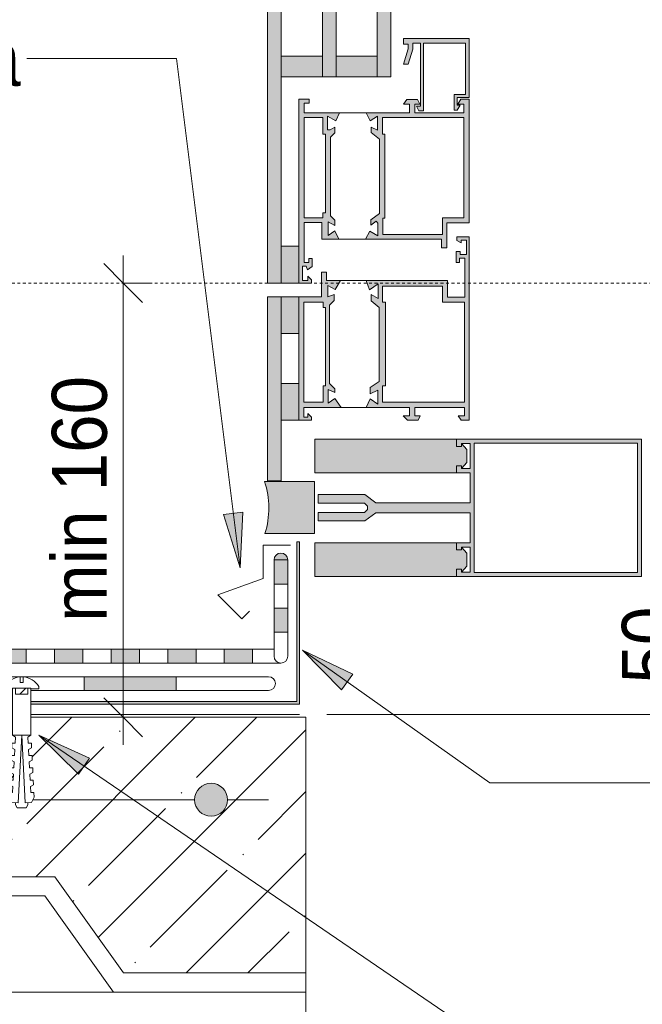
# Model space of a CAD drawing. Header units: millimetres. Extents: x 10199 to 83623, y 33714 to 105138.
# Tile 4 of 41: x 11223 to 11450, y 33992 to 34351. Entities that reach past the tile are written whole.
import ezdxf

# ---------------------------------------------------------------- set-up
doc = ezdxf.new("R2010")
doc.units = ezdxf.units.MM
doc.linetypes.add('Штрих_1_1_', pattern=[2, 1, -1])
for name, color, linetype, lineweight in [('01_Сплошная_Черная_1', 7, 'Continuous', 9), ('01_Сплошная_Черная_2', 7, 'Continuous', 20), ('02_Штрих_1_1__Черная_1', 7, 'Штрих_1_1_', 9), ('ADSK_Сплошная_Черная_1', 7, 'Continuous', 9), ('Detail Items', 7, 'Continuous', 20), ('Dimensions', 7, 'Continuous', 9), ('Dimensions-10', 7, 'Continuous', 9), ('Text Notes', 7, 'Continuous', 9), ('Тонкие линии', 7, 'Continuous', 9)]:
    doc.layers.add(name, color=color, linetype=linetype, lineweight=lineweight)
doc.styles.add('Arial_2', font='arial.ttf', dxfattribs={"width": 0.9, "height": 20})
doc.dimstyles.new('01_Точн_0_знака_2_0_k0_9__П_', dxfattribs={"dimscale": 304.8, "dimtxt": 20.405188, "dimasz": 0.046391, "dimexe": 0.032808, "dimexo": 0.032808, "dimgap": 0, "dimtad": 1, "dimdec": 0, "dimdsep": 46, "dimtxsty": 'Arial_2', "dimblk1": 'OBLIQUE', "dimblk2": 'OBLIQUE', "dimsah": 1, "dimcen": 0.09, "dimdle": 0.032808, "dimazin": 0, "dimtfac": 1, "dimtdec": 4, "dimtix": 1, "dimtmove": 0, "dimatfit": 3, "dimfxl": 1, "dimtvp": 1, "dimtolj": 1, "dimtzin": 0, "dimarcsym": 2})

# ---------------------------------------------------------------- blocks, each defined once
blk = doc.blocks.new('TN_WP_Гидроизоляция - Техноэласт ЭПП 3-3092968-5_14 Примыкание шахты')
at = {"layer": 'Тонкие линии', "lineweight": 20}
for points in [[(11122.51, 34116.49), (11122.51, 34121.49), (11114.72, 34121.4), (11114.72, 34116.49), (11121.42, 34116.49)], [(11132.81, 34116.49), (11143.1, 34116.49), (11143.1, 34121.49), (11132.81, 34121.49)], [(11163.69, 34116.49), (11163.69, 34121.49), (11153.4, 34121.49), (11153.4, 34116.49)], [(11184.28, 34116.49), (11184.28, 34121.49), (11173.99, 34121.49), (11173.99, 34116.49)], [(11204.87, 34116.49), (11204.87, 34121.49), (11194.58, 34121.49), (11194.58, 34116.49)], [(11225.46, 34116.49), (11225.46, 34121.49), (11215.17, 34121.49), (11215.17, 34116.49)], [(11246.05, 34116.49), (11246.05, 34121.49), (11235.76, 34121.49), (11235.76, 34116.49)], [(11266.64, 34116.49), (11266.64, 34121.49), (11256.35, 34121.49), (11256.35, 34116.49)], [(11287.24, 34116.49), (11287.24, 34121.49), (11276.94, 34121.49), (11276.94, 34116.49)], [(11299.96, 34116.49), (11307.83, 34116.49), (11307.83, 34121.49), (11297.53, 34121.49), (11297.53, 34116.49)]]:
    blk.add_hatch(color=256, dxfattribs=at).paths.add_polyline_path(points)
at = {"layer": 'Detail Items'}
for p, q in [((11122.51, 34121.49), (11114.72, 34121.49)), ((11122.51, 34116.49), (11122.51, 34121.49)), ((11143.1, 34121.49), (11132.81, 34121.49)), ((11132.81, 34121.49), (11132.81, 34116.49)), ((11143.1, 34116.49), (11143.1, 34121.49)), ((11163.69, 34121.49), (11153.4, 34121.49)), ((11153.4, 34121.49), (11153.4, 34116.49)), ((11163.69, 34116.49), (11163.69, 34121.49)), ((11184.28, 34121.49), (11173.99, 34121.49)), ((11173.99, 34121.49), (11173.99, 34116.49)), ((11184.28, 34116.49), (11184.28, 34121.49)), ((11204.87, 34121.49), (11194.58, 34121.49)), ((11194.58, 34121.49), (11194.58, 34116.49)), ((11204.87, 34116.49), (11204.87, 34121.49)), ((11225.46, 34121.49), (11215.17, 34121.49)), ((11215.17, 34121.49), (11215.17, 34116.49)), ((11225.46, 34116.49), (11225.46, 34121.49)), ((11246.05, 34121.49), (11235.76, 34121.49)), ((11235.76, 34121.49), (11235.76, 34116.49)), ((11246.05, 34116.49), (11246.05, 34121.49)), ((11266.64, 34121.49), (11256.35, 34121.49)), ((11256.35, 34121.49), (11256.35, 34116.49)), ((11266.64, 34116.49), (11266.64, 34121.49)), ((11287.24, 34121.49), (11276.94, 34121.49)), ((11276.94, 34121.49), (11276.94, 34116.49)), ((11287.24, 34116.49), (11287.24, 34121.49)), ((11307.83, 34121.49), (11297.53, 34121.49)), ((11297.53, 34121.49), (11297.53, 34116.49)), ((11307.83, 34116.49), (11307.83, 34121.49)), ((11114.72, 34116.49), (11122.51, 34116.49)), ((11132.81, 34116.49), (11143.1, 34116.49)), ((11153.4, 34116.49), (11163.69, 34116.49)), ((11173.99, 34116.49), (11184.28, 34116.49)), ((11194.58, 34116.49), (11204.87, 34116.49)), ((11215.17, 34116.49), (11225.46, 34116.49)), ((11235.76, 34116.49), (11246.05, 34116.49)), ((11256.35, 34116.49), (11266.64, 34116.49)), ((11276.94, 34116.49), (11287.24, 34116.49)), ((11297.53, 34116.49), (11307.83, 34116.49))]:
    blk.add_line(p, q, dxfattribs=at)
at = {"layer": 'Тонкие линии'}
for p, q in [((11132.81, 34121.49), (11122.51, 34121.49)), ((11153.4, 34121.49), (11143.1, 34121.49)), ((11173.99, 34121.49), (11163.69, 34121.49)), ((11194.58, 34121.49), (11184.28, 34121.49)), ((11215.17, 34121.49), (11204.87, 34121.49)), ((11235.76, 34121.49), (11225.46, 34121.49)), ((11256.35, 34121.49), (11246.05, 34121.49)), ((11276.94, 34121.49), (11266.64, 34121.49)), ((11297.53, 34121.49), (11287.24, 34121.49)), ((11315.62, 34121.49), (11307.83, 34121.49)), ((11122.51, 34116.49), (11132.81, 34116.49)), ((11143.1, 34116.49), (11153.4, 34116.49)), ((11163.69, 34116.49), (11173.99, 34116.49)), ((11184.28, 34116.49), (11194.58, 34116.49)), ((11204.87, 34116.49), (11215.17, 34116.49)), ((11225.46, 34116.49), (11235.76, 34116.49)), ((11246.05, 34116.49), (11256.35, 34116.49)), ((11266.64, 34116.49), (11276.94, 34116.49)), ((11287.24, 34116.49), (11297.53, 34116.49)), ((11307.83, 34116.49), (11318.12, 34116.49))]:
    blk.add_line(p, q, dxfattribs=at)
blk = doc.blocks.new('TN_WP_Гидроизоляция - Техноэласт ЭПП-3093062-5_14 Примыкание шахты')
at = {"layer": 'Detail Items'}
blk.add_hatch(color=256, dxfattribs=at).paths.add_polyline_path([(11112.22, 34106.49), (11112.22, 34111.49), (11111.57, 34111.4), (11110.97, 34111.15), (11110.45, 34110.76), (11110.05, 34110.24), (11109.8, 34109.63), (11109.72, 34108.99), (11109.8, 34108.34), (11110.05, 34107.74), (11110.62, 34107.09), (11110.97, 34106.82), (11111.57, 34106.57)])
at = {"layer": 'Тонкие линии', "lineweight": 20}
for points in [[(11121.42, 34106.49), (11145.79, 34106.49), (11145.79, 34111.49), (11112.22, 34111.4), (11112.22, 34106.49), (11119.89, 34106.49)], [(11204.87, 34106.49), (11212.92, 34106.49), (11212.92, 34111.49), (11179.35, 34111.49), (11179.35, 34106.49), (11194.58, 34106.49)], [(11276.94, 34106.49), (11280.05, 34106.49), (11280.05, 34111.49), (11246.48, 34111.49), (11246.48, 34106.49), (11266.64, 34106.49)]]:
    blk.add_hatch(color=256, dxfattribs=at).paths.add_polyline_path(points)
at = {"layer": 'Detail Items'}
for p, q in [((11145.79, 34111.49), (11112.22, 34111.49)), ((11112.22, 34106.49), (11112.22, 34111.49)), ((11145.79, 34106.49), (11145.79, 34111.49)), ((11212.92, 34111.49), (11179.35, 34111.49)), ((11179.35, 34111.49), (11179.35, 34106.49)), ((11212.92, 34106.49), (11212.92, 34111.49)), ((11280.05, 34111.49), (11246.48, 34111.49)), ((11246.48, 34111.49), (11246.48, 34106.49)), ((11280.05, 34106.49), (11280.05, 34111.49)), ((11112.22, 34106.49), (11145.79, 34106.49)), ((11179.35, 34106.49), (11212.92, 34106.49)), ((11246.48, 34106.49), (11280.05, 34106.49))]:
    blk.add_line(p, q, dxfattribs=at)
for centre, start, end in [((11112.22, 34108.99), 90, 270), ((11313.62, 34108.99), 270, 90)]:
    blk.add_arc(centre, 2.5, start, end, dxfattribs=at)
at = {"layer": 'Тонкие линии'}
for p, q in [((11179.35, 34111.49), (11145.79, 34111.49)), ((11246.48, 34111.49), (11212.92, 34111.49)), ((11313.62, 34111.49), (11280.05, 34111.49)), ((11145.79, 34106.49), (11179.35, 34106.49)), ((11212.92, 34106.49), (11220.4, 34106.49)), ((11227.15, 34106.49), (11246.48, 34106.49)), ((11280.05, 34106.49), (11313.62, 34106.49))]:
    blk.add_line(p, q, dxfattribs=at)
blk = doc.blocks.new('TN_WP_Гидроизоляция - Техноэласт ЭПП 3-2289717-5_14 Примыкание шахты')
at = {"layer": 'Detail Items'}
blk.add_hatch(color=256, dxfattribs=at).paths.add_polyline_path([(11320.62, 34153.99), (11320.54, 34154.63), (11320.29, 34155.24), (11319.89, 34155.76), (11319.37, 34156.15), (11318.77, 34156.4), (11318.12, 34156.49), (11317.47, 34156.4), (11316.87, 34156.15), (11316.35, 34155.76), (11315.96, 34155.24), (11315.71, 34154.63), (11315.71, 34153.99), (11320.54, 34153.99)])
at = {"layer": 'Тонкие линии', "lineweight": 20}
for points in [[(11320.62, 34145.24), (11320.54, 34153.99), (11315.62, 34153.99), (11315.71, 34145.24), (11320.54, 34145.24)], [(11320.62, 34127.74), (11320.54, 34136.49), (11315.62, 34136.49), (11315.62, 34127.74), (11320.54, 34127.74)]]:
    blk.add_hatch(color=256, dxfattribs=at).paths.add_polyline_path(points)
at = {"layer": 'Detail Items'}
for p, q in [((11315.62, 34153.99), (11315.62, 34145.24)), ((11315.62, 34153.99), (11320.62, 34153.99)), ((11320.62, 34145.24), (11320.62, 34153.99)), ((11315.62, 34145.24), (11320.62, 34145.24)), ((11320.62, 34136.49), (11315.62, 34136.49)), ((11315.62, 34136.49), (11315.62, 34127.74)), ((11320.62, 34127.74), (11320.62, 34136.49)), ((11315.62, 34127.74), (11320.62, 34127.74))]:
    blk.add_line(p, q, dxfattribs=at)
for centre, start, end in [((11318.12, 34153.99), 0, 180), ((11318.12, 34118.99), 180, 0)]:
    blk.add_arc(centre, 2.5, start, end, dxfattribs=at)
at = {"layer": 'Тонкие линии'}
for p, q in [((11315.62, 34145.24), (11315.62, 34136.49)), ((11320.62, 34136.49), (11320.62, 34145.24)), ((11315.62, 34127.74), (11315.62, 34118.99)), ((11320.62, 34118.99), (11320.62, 34127.74))]:
    blk.add_line(p, q, dxfattribs=at)
blk = doc.blocks.new('TN_FIX_Саморез _дюбель_ - TN-FIX_Саморез _дюбель_-2026497-5_14 Примыкание шахты')
at = {"layer": 'Detail Items', "lineweight": 9}
h = blk.add_hatch(dxfattribs=at)
h.set_pattern_fill('FP_2', color=256, style=0, pattern_type=2)
h.set_pattern_definition([(45, (0, 0), (-3.5355339, 3.5355339), [])])
h.paths.add_polyline_path([(11225.46, 34105.13), (11226.03, 34105.13), (11225.92, 34107.29), (11221.53, 34107.29), (11221.53, 34105.13)])
for p, q in [((11223.18, 34109.46), (11223.18, 34111.44)), ((11224.38, 34111.44), (11224.38, 34109.46)), ((11217.53, 34107.96), (11217.53, 34107.13)), ((11217.53, 34107.13), (11220.4, 34107.13)), ((11221.53, 34107.29), (11220.4, 34107.29)), ((11220.4, 34107.29), (11220.4, 34090.19)), ((11226.03, 34107.29), (11221.53, 34107.29)), ((11221.53, 34107.29), (11221.53, 34105.13)), ((11224.38, 34109.46), (11223.18, 34109.46)), ((11227.15, 34107.29), (11226.03, 34107.29)), ((11226.03, 34105.13), (11226.03, 34107.29)), ((11227.15, 34090.19), (11227.15, 34107.29)), ((11227.15, 34107.13), (11230.03, 34107.13)), ((11230.03, 34107.13), (11230.03, 34107.96)), ((11221.53, 34105.13), (11226.03, 34105.13)), ((11220.4, 34090.19), (11221.49, 34089.57)), ((11220.4, 34090.19), (11227.15, 34090.19)), ((11221.49, 34089.57), (11221.38, 34087.32)), ((11222.49, 34065.57), (11223.78, 34090.19)), ((11223.78, 34090.19), (11225.07, 34065.57)), ((11226.07, 34089.57), (11227.16, 34090.19)), ((11226.18, 34087.32), (11226.07, 34089.57)), ((11220.25, 34087.38), (11220.16, 34085.69)), ((11220.16, 34085.69), (11221.26, 34085.07)), ((11221.38, 34087.32), (11220.25, 34087.38)), ((11221.26, 34085.07), (11221.14, 34082.82)), ((11227.31, 34087.38), (11226.18, 34087.32)), ((11226.3, 34085.07), (11227.39, 34085.69)), ((11226.42, 34082.82), (11226.3, 34085.07)), ((11227.39, 34085.69), (11227.31, 34087.38)), ((11220.02, 34082.88), (11219.93, 34081.2)), ((11221.14, 34082.82), (11220.02, 34082.88)), ((11227.54, 34082.88), (11226.42, 34082.82)), ((11227.63, 34081.2), (11227.54, 34082.88)), ((11219.78, 34078.39), (11219.69, 34076.7)), ((11220.91, 34078.33), (11219.78, 34078.39)), ((11219.93, 34081.2), (11221.02, 34080.58)), ((11221.02, 34080.58), (11220.91, 34078.33)), ((11226.54, 34080.58), (11227.63, 34081.2)), ((11226.65, 34078.33), (11226.54, 34080.58)), ((11227.78, 34078.39), (11226.65, 34078.33)), ((11227.87, 34076.7), (11227.78, 34078.39)), ((11219.69, 34076.7), (11220.79, 34076.08)), ((11220.79, 34076.08), (11220.67, 34073.84)), ((11226.77, 34076.08), (11227.87, 34076.7)), ((11226.89, 34073.84), (11226.77, 34076.08)), ((11219.55, 34073.9), (11219.46, 34072.21)), ((11219.46, 34072.21), (11220.55, 34071.59)), ((11220.67, 34073.84), (11219.55, 34073.9)), ((11220.55, 34071.59), (11220.43, 34069.34)), ((11228.01, 34073.9), (11226.89, 34073.84)), ((11227.01, 34071.59), (11228.1, 34072.21)), ((11227.12, 34069.34), (11227.01, 34071.59)), ((11228.1, 34072.21), (11228.01, 34073.9)), ((11219.31, 34069.4), (11219.22, 34067.72)), ((11219.22, 34067.72), (11220.24, 34065.69)), ((11220.43, 34069.34), (11219.31, 34069.4)), ((11228.25, 34069.4), (11227.12, 34069.34)), ((11227.32, 34065.69), (11228.34, 34067.72)), ((11228.34, 34067.72), (11228.25, 34069.4)), ((11220.24, 34065.69), (11222.49, 34065.57)), ((11221.53, 34065.62), (11221.53, 34064.87)), ((11221.53, 34064.87), (11222.09, 34063.75)), ((11222.09, 34063.75), (11225.47, 34063.75)), ((11225.07, 34065.57), (11227.32, 34065.69)), ((11225.47, 34063.75), (11226.03, 34064.87)), ((11226.03, 34064.87), (11226.03, 34065.62))]:
    blk.add_line(p, q, dxfattribs=at)
for start, end in [(94.695, 148.4977), (31.5023, 85.305)]:
    blk.add_arc((11223.78, 34104.13), 7.33, start, end, dxfattribs=at)
blk = doc.blocks.new('DIMBLOCK1-5_14 Примыкание шахты')
at = {"layer": 'Dimensions-10'}
for p, q in [((11468.19, 34087.74), (11468.19, 34157.98)), ((11468.19, 34147.98), (11459.42, 34147.98)), ((11468.19, 34147.98), (11478.19, 34147.98)), ((11468.19, 34097.74), (11334.87, 34097.74)), ((11468.19, 34097.74), (11478.19, 34097.74))]:
    blk.add_line(p, q, dxfattribs=at)
at = {"layer": 'Dimensions-10', "lineweight": 25}
for p, q in [((11468.19, 34147.98), (11461.12, 34155.05)), ((11468.19, 34147.98), (11475.26, 34140.91)), ((11468.19, 34097.74), (11461.12, 34104.81)), ((11468.19, 34097.74), (11475.26, 34090.67))]:
    blk.add_line(p, q, dxfattribs=at)
at = {"layer": 'Dimensions-10', "color": 0, "insert": (11442.22, 34109.04), "char_height": 20, "width": 33.1506, "attachment_point": 1, "rotation": 90, "line_spacing_factor": 0.941778, "style": 'Arial_2'}
blk.add_mtext('50', dxfattribs=at)
blk = doc.blocks.new('_Oblique')
at = {"color": 0, "linetype": 'ByBlock', "lineweight": -2}
blk.add_line((-0.5, -0.5), (0.5, 0.5), dxfattribs=at)
blk = doc.blocks.new('DIMBLOCK4-5_14 Примыкание шахты')
at = {"layer": 'Dimensions-10'}
for p, q in [((11260.73, 34264.74), (11260.73, 34086.74)), ((11260.73, 34254.74), (11260.72, 34254.74)), ((11260.73, 34254.74), (11270.73, 34254.74)), ((11260.73, 34096.74), (11260.72, 34096.74)), ((11260.73, 34096.74), (11270.73, 34096.74))]:
    blk.add_line(p, q, dxfattribs=at)
at = {"layer": 'Dimensions-10', "lineweight": 25}
for p, q in [((11260.73, 34254.74), (11253.66, 34261.81)), ((11260.73, 34254.74), (11267.8, 34247.67)), ((11260.73, 34096.74), (11253.66, 34103.81)), ((11260.73, 34096.74), (11267.8, 34089.67))]:
    blk.add_line(p, q, dxfattribs=at)
at = {"layer": 'Dimensions-10', "color": 0, "insert": (11234.76, 34131.47), "char_height": 20, "width": 106.2325, "attachment_point": 1, "rotation": 90, "line_spacing_factor": 0.941778, "style": 'Arial_2'}
blk.add_mtext('min 160', dxfattribs=at)

msp = doc.modelspace()

# ---------------------------------------------------------------- hatches: boundary and pattern name
at = {"layer": 'Detail Items', "true_color": 0xffffff}
h = msp.add_hatch(color=7, dxfattribs=at)
h.paths.add_polyline_path([(11313.54, 34182.79), (11318.25, 34182.79), (11318.25, 34249.74), (11313.25, 34249.74), (11313.25, 34182.79)])
h.paths.add_polyline_path([(11313.25, 34254.74), (11318.25, 34254.74), (11318.25, 34394.74), (11313.25, 34394.74), (11313.25, 34255.68)])
h.paths.add_polyline_path([(11355.08, 34329.74), (11358.18, 34329.74), (11358.18, 34394.74), (11353.17, 34394.74), (11353.17, 34329.74), (11355.08, 34329.74)])
h.paths.add_polyline_path([(11338.21, 34329.74), (11338.21, 34384.73), (11333.21, 34378.07), (11333.21, 34329.74), (11337.81, 34329.74)])
h = msp.add_hatch(color=7, dxfattribs=at)
h.paths.add_polyline_path([(11385.75, 34204.83), (11386.67, 34204.83), (11386.67, 34271.61), (11382.16, 34271.61), (11382.16, 34270.26), (11383.74, 34269.41), (11383.74, 34270.36), (11385.65, 34270.36), (11385.65, 34265.16), (11383.4, 34265.16), (11383.4, 34266.27), (11381.93, 34266.27), (11381.93, 34262.21), (11383.13, 34262.21), (11383.13, 34263.84), (11385.03, 34263.84), (11384.93, 34249.58), (11378.72, 34249.58), (11378.72, 34255.68), (11349.12, 34255.68), (11350.36, 34252.3), (11353.5, 34254.5), (11353.44, 34249.12), (11351, 34250.53), (11351, 34248.31), (11353.94, 34245.84), (11353.94, 34218.97), (11350.67, 34216.68), (11350.67, 34214.43), (11353.44, 34215.72), (11353.44, 34210.72), (11350.67, 34212.66), (11349.16, 34209.41), (11364.95, 34209.41), (11364.95, 34206.39), (11362.6, 34206.39), (11364.16, 34204.83), (11368.13, 34204.83), (11368.86, 34206.39), (11366.89, 34206.39), (11366.89, 34209.41), (11385, 34209.41), (11385, 34206.39), (11382.64, 34206.39), (11383.8, 34204.83)])
h.paths.add_polyline_path([(11329.29, 34204.83), (11329.29, 34205.92), (11327.88, 34207.33), (11327.88, 34205.92), (11326.44, 34205.92), (11326.44, 34209.41), (11340.08, 34209.41), (11337.78, 34212.69), (11335.38, 34211.01), (11335.38, 34216.01), (11337.78, 34214.9), (11337.78, 34216.3), (11335.85, 34218.23), (11335.85, 34246.71), (11337.54, 34248.4), (11337.54, 34250.6), (11335.17, 34249.74), (11335.17, 34253.9), (11337.85, 34252.34), (11339.78, 34255.68), (11334.78, 34255.68), (11334.78, 34258.68), (11332.89, 34258.68), (11332.89, 34249.74), (11324.67, 34249.74), (11324.67, 34204.83), (11326.44, 34204.83)])
h.paths.add_polyline_path([(11382.01, 34211.36), (11355.1, 34211.36), (11355.1, 34217.31), (11356.16, 34217.31), (11356.16, 34247.79), (11355.08, 34247.79), (11355.1, 34253.62), (11376.91, 34253.62), (11376.91, 34247.79), (11385, 34247.79), (11385, 34211.36), (11383.73, 34211.36)])
h.paths.add_polyline_path([(11329.29, 34211.36), (11326.44, 34211.36), (11326.44, 34247.79), (11333.49, 34247.79), (11333.51, 34245.83), (11334.39, 34245.83), (11334.39, 34217.31), (11333.51, 34217.31), (11333.51, 34211.36), (11330.42, 34211.36)])
h.paths.add_polyline_path([(11329.21, 34254.74), (11329.21, 34255.96), (11327.98, 34257.15), (11327.98, 34255.68), (11325.97, 34255.68), (11325.97, 34260.82), (11327.3, 34260.82), (11327.86, 34259.6), (11329.47, 34260.82), (11329.47, 34263.62), (11328.34, 34263.62), (11328.34, 34262.24), (11326.55, 34262.24), (11326.55, 34276.77), (11332.97, 34276.77), (11332.97, 34270.67), (11339.27, 34270.67), (11337.81, 34273.79), (11335.35, 34272.06), (11335.35, 34277.06), (11337.81, 34275.73), (11337.81, 34277.62), (11336.19, 34279.24), (11336.19, 34307.84), (11337.79, 34309.44), (11337.79, 34311.46), (11336.06, 34310.46), (11335.12, 34310.46), (11335.17, 34315.44), (11338.09, 34313.75), (11339.44, 34316.64), (11326.54, 34316.64), (11326.55, 34320.23), (11328.39, 34320.23), (11328.39, 34321.69), (11324.67, 34321.69), (11324.67, 34254.74), (11325.97, 34254.74)])
h.paths.add_polyline_path([(11376.88, 34267.58), (11378.54, 34267.58), (11378.54, 34276.61), (11386.67, 34276.61), (11386.67, 34321.61), (11383.58, 34321.61), (11382.52, 34319.77), (11384.65, 34319.77), (11384.65, 34316.67), (11366.9, 34316.67), (11366.9, 34319.81), (11368.64, 34319.81), (11367.82, 34321.57), (11363.95, 34321.57), (11362.71, 34319.81), (11364.99, 34319.81), (11364.99, 34316.67), (11349.21, 34316.67), (11350.56, 34313.76), (11353.29, 34315.4), (11353.29, 34310.4), (11351.01, 34311.47), (11351.01, 34309.55), (11354.03, 34307.11), (11353.94, 34279.96), (11350.81, 34277.77), (11350.81, 34275.83), (11352.81, 34277.22), (11353.46, 34276.58), (11353.44, 34271.89), (11350.47, 34273.6), (11348.88, 34270.67), (11376.6, 34270.67), (11376.6, 34267.58)])
h.paths.add_polyline_path([(11376.88, 34272.45), (11355.19, 34272.45), (11355.19, 34278.37), (11355.97, 34278.37), (11355.97, 34308.9), (11355.08, 34308.9), (11355.19, 34315.01), (11384.65, 34315.01), (11384.65, 34278.41), (11376.88, 34278.41), (11376.88, 34276.61)])
h.paths.add_polyline_path([(11328.34, 34278.43), (11326.54, 34278.43), (11326.55, 34314.92), (11333.44, 34314.92), (11333.44, 34308.95), (11334.34, 34308.95), (11334.34, 34280.31), (11333.43, 34280.31), (11333.43, 34278.43), (11329.47, 34278.43)])
h.paths.add_polyline_path([(11370.05, 34317.45), (11370.05, 34342.01), (11385.28, 34342.01), (11385.28, 34323.36), (11381.18, 34323.36), (11381.18, 34317.61), (11382.33, 34317.63), (11383.36, 34319.42), (11382.33, 34319.42), (11382.33, 34322.2), (11386.67, 34322.2), (11386.67, 34343.71), (11362.76, 34343.71), (11362.76, 34341.66), (11364.46, 34341.66), (11364.46, 34339.96), (11362.76, 34334.41), (11364.46, 34334.41), (11366.11, 34339.96), (11366.11, 34342.01), (11368.9, 34342.01), (11368.9, 34319.11), (11367.5, 34319.11), (11368.28, 34317.45), (11368.9, 34317.45)])
at = {"layer": 'Detail Items', "true_color": 0xbfbfbf}
h = msp.add_hatch(color=9, dxfattribs=at)
h.paths.add_polyline_path([(11324.67, 34204.83), (11324.67, 34218.2), (11318.25, 34218.2), (11318.25, 34204.83)])
h.paths.add_polyline_path([(11318.25, 34236.37), (11324.67, 34236.37), (11324.67, 34249.74), (11318.25, 34249.74), (11318.25, 34247.79)])
h.paths.add_polyline_path([(11318.25, 34254.74), (11324.67, 34254.74), (11324.67, 34268.11), (11318.25, 34268.11), (11318.25, 34255.68)])
h.paths.add_polyline_path([(11328.39, 34329.74), (11333.21, 34329.74), (11333.21, 34337.31), (11318.25, 34337.31), (11318.25, 34329.74), (11326.55, 34329.74)])
h.paths.add_polyline_path([(11339.44, 34329.74), (11353.17, 34329.74), (11353.17, 34337.31), (11338.21, 34337.31), (11338.21, 34329.74)])
h = msp.add_hatch(color=9, dxfattribs=at)
h.paths.add_polyline_path([(11382.01, 34147.98), (11382.01, 34150.64), (11383.8, 34150.64), (11383.8, 34149.59), (11385.75, 34151.79), (11385.75, 34156.48), (11383.8, 34158.69), (11383.8, 34157.67), (11382.01, 34157.67), (11382.01, 34160.23), (11330.42, 34160.23), (11330.42, 34147.98), (11379.18, 34147.98)])
h.paths.add_polyline_path([(11330.31, 34163.58), (11330.31, 34182.54), (11312.2, 34182.54), (11313.54, 34176.27), (11313.58, 34169.86), (11312.32, 34163.58), (11313.58, 34163.58)])
h.paths.add_polyline_path([(11379.18, 34185.72), (11382.01, 34185.72), (11382.01, 34188.29), (11383.8, 34188.29), (11383.8, 34187.27), (11385.75, 34189.47), (11385.75, 34194.16), (11383.8, 34196.37), (11383.8, 34195.32), (11382.01, 34195.32), (11382.01, 34197.98), (11330.42, 34197.98), (11330.42, 34185.72)])
at = {"layer": 'Detail Items', "true_color": 0xffffff}
h = msp.add_hatch(color=7, dxfattribs=at)
h.paths.add_polyline_path([(11385.75, 34147.98), (11449.42, 34147.98), (11449.42, 34197.98), (11382.01, 34197.98), (11382.01, 34195.32), (11383.8, 34195.32), (11383.8, 34196.37), (11386.98, 34196.37), (11386.98, 34187.27), (11383.8, 34187.27), (11383.8, 34188.29), (11382.01, 34188.29), (11382.01, 34185.72), (11386.98, 34185.72), (11386.98, 34174.82), (11352.67, 34174.82), (11348.52, 34177.76), (11331.68, 34177.76), (11331.68, 34174.67), (11348.62, 34174.57), (11349.62, 34173.57), (11349.62, 34172.38), (11348.52, 34171.28), (11331.68, 34171.28), (11331.68, 34168.19), (11348.62, 34168.19), (11352.67, 34171.13), (11386.98, 34171.13), (11386.98, 34160.23), (11382.01, 34160.23), (11382.01, 34157.67), (11383.8, 34157.67), (11383.8, 34158.69), (11386.98, 34158.69), (11386.98, 34149.59), (11383.8, 34149.59), (11383.8, 34150.64), (11382.01, 34150.64), (11382.01, 34147.98), (11383.8, 34147.98)])
h.paths.add_polyline_path([(11447.92, 34149.48), (11388.48, 34149.59), (11388.48, 34196.48), (11447.92, 34196.37), (11447.92, 34149.59)])
at = {"layer": 'Detail Items'}
h = msp.add_hatch(color=256, dxfattribs=at)
h.paths.add_polyline_path([(11320.62, 34101.49), (11324.87, 34101.49), (11324.87, 34160.59), (11323.87, 34160.59), (11323.87, 34102.49), (11227.15, 34102.49), (11227.15, 34101.49), (11320.29, 34101.49)])
h.paths.add_polyline_path([(11220.4, 34101.49), (11220.4, 34102.49), (11166.13, 34102.49), (11166.13, 34101.49), (11215.17, 34101.49)])
at = {"layer": 'Detail Items', "lineweight": 9}
h = msp.add_hatch(dxfattribs=at)
h.set_pattern_fill('FP_1', color=256, style=0, pattern_type=2)
h.set_pattern_definition([(45, (0, 0), (-22.45064, 22.45064), []), (45, (22.45, 0), (-22.45064, 22.45064), [39.688, -7.938, 0.33528, -7.602])])
h.paths.add_polyline_path([(11067.22, 34003.74), (11133.62, 34003.74), (11158.62, 34038.74), (11235.82, 34038.74), (11260.82, 34003.74), (11327.22, 34003.74), (11327.22, 34096.74), (11227.15, 34096.74), (11227.15, 34090.18), (11226.07, 34089.57), (11226.18, 34087.32), (11227.31, 34087.32), (11227.39, 34085.69), (11226.3, 34085.07), (11226.42, 34082.82), (11227.54, 34082.82), (11227.63, 34081.2), (11226.54, 34080.58), (11226.65, 34078.33), (11227.78, 34078.33), (11227.87, 34076.7), (11226.77, 34076.08), (11226.89, 34073.84), (11228.02, 34073.84), (11228.1, 34072.21), (11227.01, 34071.59), (11227.16, 34069.35), (11228.25, 34069.34), (11228.34, 34067.72), (11227.32, 34065.69), (11226.03, 34065.57), (11226.03, 34064.87), (11225.46, 34063.75), (11222.09, 34063.75), (11221.53, 34064.87), (11221.53, 34065.62), (11220.24, 34065.69), (11219.22, 34067.72), (11219.31, 34069.4), (11220.43, 34069.34), (11220.55, 34071.59), (11219.46, 34072.21), (11219.55, 34073.9), (11220.67, 34073.84), (11220.79, 34076.08), (11219.69, 34076.7), (11219.78, 34078.39), (11220.91, 34078.39), (11221.02, 34080.58), (11219.93, 34081.2), (11220.02, 34082.88), (11221.14, 34082.82), (11221.26, 34085.07), (11220.16, 34085.69), (11220.25, 34087.38), (11221.38, 34087.32), (11221.49, 34089.57), (11220.4, 34090.19), (11220.4, 34096.74), (11067.22, 34096.74), (11067.22, 34005.8)])
h.paths.add_polyline_path([(11102.22, 34060.74), (11100.67, 34060.94), (11099.22, 34061.54), (11097.98, 34062.5), (11097.02, 34063.74), (11096.42, 34065.18), (11096.22, 34066.74), (11096.42, 34068.29), (11097.02, 34069.74), (11097.98, 34070.98), (11099.33, 34071.98), (11100.67, 34072.53), (11102.22, 34072.74), (11103.77, 34072.53), (11105.22, 34071.93), (11106.46, 34070.98), (11107.42, 34069.74), (11108.01, 34068.29), (11108.22, 34066.74), (11108.01, 34065.18), (11107.23, 34063.5), (11106.46, 34062.5), (11105.22, 34061.54), (11103.77, 34060.94)])
h.paths.add_polyline_path([(11292.72, 34060.74), (11291.17, 34060.94), (11289.72, 34061.54), (11288.48, 34062.5), (11287.52, 34063.74), (11286.92, 34065.18), (11286.72, 34066.74), (11286.92, 34068.29), (11287.52, 34069.74), (11288.48, 34070.98), (11289.72, 34071.93), (11291.17, 34072.53), (11292.72, 34072.74), (11294.27, 34072.53), (11295.72, 34071.93), (11296.96, 34070.98), (11297.92, 34069.74), (11298.51, 34068.29), (11298.72, 34066.74), (11298.51, 34065.18), (11297.92, 34063.74), (11296.96, 34062.5), (11295.72, 34061.54), (11294.27, 34060.94)])
at = {"layer": 'Detail Items', "true_color": 0xffffff}
msp.add_hatch(color=7, dxfattribs=at).paths.add_polyline_path([(11292.72, 34060.74), (11294.27, 34060.94), (11295.72, 34061.54), (11296.96, 34062.5), (11297.92, 34063.74), (11298.51, 34065.18), (11298.72, 34066.74), (11298.51, 34068.29), (11297.92, 34069.74), (11296.96, 34070.98), (11295.72, 34071.93), (11294.27, 34072.53), (11292.72, 34072.74), (11291.17, 34072.53), (11289.72, 34071.93), (11288.48, 34070.98), (11287.52, 34069.74), (11286.92, 34068.29), (11286.72, 34066.74), (11286.92, 34065.18), (11287.52, 34063.74), (11288.48, 34062.5), (11289.72, 34061.54), (11291.17, 34060.94)])
at = {"layer": 'Text Notes'}
for points in [[(11303.25, 34151.07), (11304.28, 34171.36), (11297.28, 34170.48)], [(11325.93, 34121.14), (11340.23, 34106.73), (11344.3, 34112.49)], [(11229.97, 34090.3), (11244.5, 34076.11), (11248.48, 34081.93)]]:
    msp.add_hatch(color=256, dxfattribs=at).paths.add_polyline_path(points)

# ---------------------------------------------------------------- linework, layer by layer
at = {"layer": '01_Сплошная_Черная_1'}
for p, q in [((11313.25, 34394.74), (11313.25, 34254.74)), ((11318.25, 34337.31), (11318.25, 34394.74)), ((11353.17, 34394.74), (11353.17, 34337.31)), ((11358.18, 34329.74), (11358.18, 34394.74)), ((11338.21, 34337.31), (11338.21, 34384.73)), ((11333.21, 34378.07), (11333.21, 34337.31)), ((11386.67, 34343.71), (11362.76, 34343.71)), ((11362.76, 34343.71), (11362.76, 34341.66)), ((11386.67, 34322.2), (11386.67, 34343.71)), ((11362.76, 34341.66), (11364.46, 34341.66)), ((11364.46, 34339.96), (11362.76, 34334.41)), ((11364.46, 34341.66), (11364.46, 34339.96)), ((11364.46, 34334.41), (11366.11, 34339.8)), ((11366.11, 34339.8), (11366.11, 34342.01)), ((11366.11, 34342.01), (11368.9, 34342.01)), ((11368.9, 34342.01), (11368.9, 34319.11)), ((11370.05, 34317.45), (11370.05, 34342.01)), ((11370.05, 34342.01), (11385.28, 34342.01)), ((11385.28, 34342.01), (11385.28, 34323.36)), ((11333.21, 34337.31), (11318.25, 34337.31)), ((11318.25, 34337.31), (11318.25, 34329.74)), ((11333.21, 34329.74), (11333.21, 34337.31)), ((11353.17, 34337.31), (11338.21, 34337.31)), ((11338.21, 34337.31), (11338.21, 34329.74)), ((11353.17, 34329.74), (11353.17, 34337.31)), ((11362.76, 34334.41), (11364.46, 34334.41)), ((11318.25, 34268.11), (11318.25, 34329.74)), ((11318.25, 34329.74), (11333.21, 34329.74)), ((11333.21, 34329.74), (11338.21, 34329.74)), ((11338.21, 34329.74), (11353.17, 34329.74)), ((11353.17, 34329.74), (11358.18, 34329.74)), ((11324.67, 34321.69), (11324.67, 34268.11)), ((11328.39, 34321.69), (11324.67, 34321.69)), ((11328.39, 34320.23), (11328.39, 34321.69)), ((11363.95, 34321.57), (11362.71, 34319.81)), ((11367.82, 34321.57), (11363.95, 34321.57)), ((11368.64, 34319.81), (11367.82, 34321.57)), ((11385.28, 34323.36), (11381.18, 34323.36)), ((11381.18, 34323.36), (11381.18, 34317.61)), ((11382.33, 34319.42), (11382.33, 34322.2)), ((11382.33, 34322.2), (11386.67, 34322.2)), ((11383.58, 34321.61), (11382.52, 34319.77)), ((11386.67, 34321.61), (11383.58, 34321.61)), ((11386.67, 34276.61), (11386.67, 34321.61)), ((11326.54, 34316.64), (11326.54, 34320.23)), ((11326.54, 34320.23), (11328.39, 34320.23)), ((11362.71, 34319.81), (11364.99, 34319.81)), ((11364.99, 34319.81), (11364.99, 34316.67)), ((11366.9, 34316.67), (11366.9, 34319.81)), ((11366.9, 34319.81), (11368.64, 34319.81)), ((11368.9, 34319.11), (11367.5, 34319.11)), ((11367.5, 34319.11), (11368.28, 34317.45)), ((11382.31, 34317.61), (11383.36, 34319.42)), ((11383.36, 34319.42), (11382.33, 34319.42)), ((11382.52, 34319.77), (11384.65, 34319.77)), ((11384.65, 34319.77), (11384.65, 34316.67)), ((11339.44, 34316.64), (11326.54, 34316.64)), ((11326.54, 34278.43), (11326.54, 34314.92)), ((11326.54, 34314.92), (11333.44, 34314.92)), ((11333.44, 34314.92), (11333.44, 34308.95)), ((11335.12, 34310.46), (11335.12, 34315.46)), ((11335.12, 34315.46), (11338.09, 34313.75)), ((11338.09, 34313.75), (11339.44, 34316.64)), ((11339.44, 34316.64), (11349.44, 34316.64)), ((11364.99, 34316.67), (11349.21, 34316.67)), ((11349.21, 34316.67), (11350.56, 34313.76)), ((11350.56, 34313.76), (11353.29, 34315.4)), ((11353.29, 34315.4), (11353.29, 34310.4)), ((11355.08, 34308.9), (11355.08, 34315.01)), ((11355.08, 34315.01), (11384.65, 34315.01)), ((11384.65, 34316.67), (11366.9, 34316.67)), ((11368.28, 34317.45), (11370.05, 34317.45)), ((11381.18, 34317.61), (11382.31, 34317.61)), ((11384.65, 34315.01), (11384.65, 34278.41)), ((11337.79, 34311.46), (11336.06, 34310.46)), ((11337.79, 34309.44), (11337.79, 34311.46)), ((11353.29, 34310.4), (11351.01, 34311.47)), ((11351.01, 34311.47), (11351.01, 34309.55)), ((11333.44, 34308.95), (11334.34, 34308.95)), ((11334.34, 34308.95), (11334.34, 34280.31)), ((11336.06, 34310.46), (11335.12, 34310.46)), ((11336.19, 34307.84), (11337.79, 34309.44)), ((11336.19, 34279.24), (11336.19, 34307.84)), ((11351.01, 34309.55), (11354.03, 34307.11)), ((11354.03, 34307.11), (11354.03, 34280.02)), ((11355.97, 34308.9), (11355.08, 34308.9)), ((11355.97, 34278.37), (11355.97, 34308.9)), ((11334.34, 34280.31), (11333.43, 34280.31)), ((11333.43, 34280.31), (11333.43, 34278.43)), ((11337.81, 34277.62), (11336.19, 34279.24)), ((11354.03, 34280.02), (11350.81, 34277.77)), ((11333.43, 34278.43), (11326.54, 34278.43)), ((11326.55, 34262.24), (11326.55, 34276.77)), ((11326.55, 34276.77), (11332.97, 34276.77)), ((11332.97, 34276.77), (11332.97, 34270.67)), ((11335.35, 34272.06), (11335.35, 34277.06)), ((11335.35, 34277.06), (11337.81, 34275.73)), ((11337.81, 34275.73), (11337.81, 34277.62)), ((11350.81, 34277.77), (11350.81, 34275.83)), ((11350.81, 34275.83), (11352.81, 34277.22)), ((11352.81, 34277.22), (11353.46, 34276.58)), ((11353.46, 34276.58), (11353.46, 34271.88)), ((11355.19, 34272.45), (11355.19, 34278.37)), ((11355.19, 34278.37), (11355.97, 34278.37)), ((11384.65, 34278.41), (11376.88, 34278.41)), ((11376.88, 34278.41), (11376.88, 34272.45)), ((11378.54, 34267.58), (11378.54, 34276.61)), ((11378.54, 34276.61), (11386.67, 34276.61)), ((11337.81, 34273.79), (11335.35, 34272.06)), ((11339.27, 34270.67), (11337.81, 34273.79)), ((11350.47, 34273.6), (11348.88, 34270.67)), ((11353.46, 34271.88), (11350.47, 34273.6)), ((11376.88, 34272.45), (11355.19, 34272.45)), ((11386.67, 34271.61), (11382.16, 34271.61)), ((11382.16, 34271.61), (11382.16, 34270.26)), ((11386.67, 34204.83), (11386.67, 34271.61)), ((11324.67, 34268.11), (11318.25, 34268.11)), ((11318.25, 34268.11), (11318.25, 34254.74)), ((11324.67, 34254.74), (11324.67, 34268.11)), ((11332.97, 34270.67), (11339.27, 34270.67)), ((11339.27, 34270.67), (11348.88, 34270.67)), ((11348.88, 34270.67), (11376.6, 34270.67)), ((11376.6, 34270.67), (11376.6, 34267.58)), ((11382.16, 34270.26), (11383.74, 34269.41)), ((11383.74, 34269.41), (11383.74, 34270.36)), ((11383.74, 34270.36), (11385.65, 34270.36)), ((11385.65, 34270.36), (11385.65, 34265.16)), ((11376.6, 34267.58), (11378.54, 34267.58)), ((11383.4, 34266.27), (11381.93, 34266.27)), ((11381.93, 34266.27), (11381.93, 34262.21)), ((11383.4, 34265.16), (11383.4, 34266.27)), ((11385.65, 34265.16), (11383.4, 34265.16)), ((11325.97, 34255.68), (11325.97, 34260.82)), ((11325.97, 34260.82), (11327.3, 34260.82)), ((11328.34, 34262.24), (11326.55, 34262.24)), ((11327.3, 34260.82), (11327.86, 34259.6)), ((11327.86, 34259.6), (11329.47, 34260.73)), ((11329.47, 34263.62), (11328.34, 34263.62)), ((11328.34, 34263.62), (11328.34, 34262.24)), ((11329.47, 34260.73), (11329.47, 34263.62)), ((11381.93, 34262.21), (11383.13, 34262.21)), ((11383.13, 34262.21), (11383.13, 34263.84)), ((11383.13, 34263.84), (11385.03, 34263.84)), ((11385.03, 34263.84), (11385.03, 34249.58)), ((11329.21, 34255.96), (11327.98, 34257.2)), ((11327.98, 34257.2), (11327.98, 34255.68)), ((11334.78, 34258.68), (11332.89, 34258.68)), ((11332.89, 34258.68), (11332.89, 34249.74)), ((11334.78, 34255.68), (11334.78, 34258.68)), ((11313.25, 34254.74), (11318.25, 34254.74)), ((11318.25, 34254.74), (11324.67, 34254.74)), ((11324.67, 34254.74), (11329.21, 34254.74)), ((11327.98, 34255.68), (11325.97, 34255.68)), ((11329.21, 34254.74), (11329.21, 34255.96)), ((11339.78, 34255.68), (11334.78, 34255.68)), ((11335.17, 34249.74), (11335.17, 34253.9)), ((11335.17, 34253.9), (11337.85, 34252.34)), ((11337.85, 34252.34), (11339.78, 34255.68)), ((11339.78, 34255.68), (11349.12, 34255.68)), ((11378.72, 34255.68), (11349.12, 34255.68)), ((11349.12, 34255.68), (11350.36, 34252.3)), ((11350.36, 34252.3), (11353.5, 34254.5)), ((11353.5, 34254.5), (11353.5, 34249.09)), ((11355.08, 34247.79), (11355.08, 34253.62)), ((11355.08, 34253.62), (11376.91, 34253.62)), ((11376.91, 34253.62), (11376.91, 34247.79)), ((11378.72, 34249.58), (11378.72, 34255.68)), ((11337.54, 34250.6), (11335.17, 34249.74)), ((11337.54, 34248.4), (11337.54, 34250.6)), ((11353.5, 34249.09), (11351, 34250.53)), ((11351, 34250.53), (11351, 34248.31)), ((11318.25, 34249.74), (11313.25, 34249.74)), ((11313.25, 34249.74), (11313.25, 34182.79)), ((11324.67, 34249.74), (11318.25, 34249.74)), ((11318.25, 34249.74), (11318.25, 34236.37)), ((11332.89, 34249.74), (11324.67, 34249.74)), ((11324.67, 34236.37), (11324.67, 34249.74)), ((11326.44, 34247.79), (11333.49, 34247.79)), ((11326.44, 34211.36), (11326.44, 34247.79)), ((11333.49, 34247.79), (11333.49, 34245.83)), ((11335.85, 34246.71), (11337.54, 34248.4)), ((11335.85, 34218.23), (11335.85, 34246.71)), ((11351, 34248.31), (11353.94, 34245.84)), ((11356.16, 34247.79), (11355.08, 34247.79)), ((11356.16, 34217.31), (11356.16, 34247.79)), ((11376.91, 34247.79), (11385, 34247.79)), ((11385.03, 34249.58), (11378.72, 34249.58)), ((11385, 34247.79), (11385, 34211.36)), ((11333.49, 34245.83), (11334.39, 34245.83)), ((11334.39, 34245.83), (11334.39, 34217.31)), ((11353.94, 34245.84), (11353.94, 34218.97)), ((11318.25, 34218.2), (11318.25, 34236.37)), ((11318.25, 34236.37), (11324.67, 34236.37)), ((11324.67, 34236.37), (11324.67, 34218.2)), ((11324.67, 34218.2), (11318.25, 34218.2)), ((11318.25, 34218.2), (11318.25, 34204.83)), ((11324.67, 34204.83), (11324.67, 34218.2)), ((11337.78, 34216.3), (11335.85, 34218.23)), ((11353.94, 34218.97), (11350.67, 34216.68)), ((11334.39, 34217.31), (11333.51, 34217.31)), ((11333.51, 34217.31), (11333.51, 34211.36)), ((11335.38, 34211.01), (11335.38, 34216.01)), ((11335.38, 34216.01), (11337.78, 34214.9)), ((11337.78, 34214.9), (11337.78, 34216.3)), ((11350.67, 34216.68), (11350.67, 34214.43)), ((11350.67, 34214.43), (11353.44, 34215.72)), ((11353.44, 34215.72), (11353.44, 34210.72)), ((11355.1, 34211.36), (11355.1, 34217.31)), ((11355.1, 34217.31), (11356.16, 34217.31)), ((11333.51, 34211.36), (11326.44, 34211.36)), ((11337.78, 34212.69), (11335.38, 34211.01)), ((11340.08, 34209.41), (11337.78, 34212.69)), ((11350.67, 34212.66), (11349.16, 34209.41)), ((11353.44, 34210.72), (11350.67, 34212.66)), ((11385, 34211.36), (11355.1, 34211.36)), ((11326.44, 34205.92), (11326.44, 34209.41)), ((11326.44, 34209.41), (11340.08, 34209.41)), ((11329.29, 34205.92), (11327.88, 34207.33)), ((11327.88, 34207.33), (11327.88, 34205.92)), ((11340.08, 34209.41), (11349.16, 34209.41)), ((11349.16, 34209.41), (11364.95, 34209.41)), ((11364.95, 34209.41), (11364.95, 34206.39)), ((11366.89, 34206.39), (11366.89, 34209.41)), ((11366.89, 34209.41), (11385, 34209.41)), ((11385, 34209.41), (11385, 34206.39)), ((11318.25, 34182.79), (11318.25, 34204.83)), ((11318.25, 34204.83), (11324.67, 34204.83)), ((11324.67, 34204.83), (11329.29, 34204.83)), ((11327.88, 34205.92), (11326.44, 34205.92)), ((11329.29, 34204.83), (11329.29, 34205.92)), ((11364.95, 34206.39), (11362.6, 34206.39)), ((11362.6, 34206.39), (11364.16, 34204.83)), ((11364.16, 34204.83), (11368.13, 34204.83)), ((11368.86, 34206.39), (11366.89, 34206.39)), ((11368.13, 34204.83), (11368.86, 34206.39)), ((11385, 34206.39), (11382.64, 34206.39)), ((11382.64, 34206.39), (11383.73, 34204.83)), ((11383.73, 34204.83), (11386.67, 34204.83)), ((11330.42, 34197.98), (11330.42, 34185.72)), ((11382.01, 34197.98), (11330.42, 34197.98)), ((11449.42, 34197.98), (11382.01, 34197.98)), ((11382.01, 34197.98), (11382.01, 34195.32)), ((11385.75, 34194.16), (11383.8, 34196.37)), ((11383.8, 34195.32), (11383.8, 34196.37)), ((11383.8, 34196.37), (11386.98, 34196.37)), ((11386.98, 34196.37), (11386.98, 34187.27)), ((11388.48, 34196.48), (11447.92, 34196.48)), ((11388.48, 34149.48), (11388.48, 34196.48)), ((11447.92, 34196.48), (11447.92, 34149.48)), ((11449.42, 34147.98), (11449.42, 34197.98)), ((11382.01, 34195.32), (11383.8, 34195.32)), ((11385.75, 34189.47), (11385.75, 34194.16)), ((11383.8, 34187.27), (11385.75, 34189.47)), ((11330.42, 34185.72), (11382.01, 34185.72)), ((11383.8, 34188.29), (11382.01, 34188.29)), ((11382.01, 34188.29), (11382.01, 34185.72)), ((11382.01, 34185.72), (11386.98, 34185.72)), ((11383.8, 34187.27), (11383.8, 34188.29)), ((11386.98, 34187.27), (11383.8, 34187.27)), ((11386.98, 34185.72), (11386.98, 34174.82)), ((11330.31, 34182.54), (11312.2, 34182.54)), ((11313.25, 34182.79), (11318.25, 34182.79)), ((11330.31, 34163.58), (11330.31, 34182.54)), ((11348.62, 34177.76), (11331.68, 34177.76)), ((11331.68, 34177.76), (11331.68, 34174.67)), ((11331.68, 34174.67), (11348.52, 34174.67)), ((11348.52, 34174.67), (11349.62, 34173.57)), ((11352.67, 34174.82), (11348.62, 34177.76)), ((11386.98, 34174.82), (11352.67, 34174.82)), ((11348.52, 34171.28), (11331.68, 34171.28)), ((11331.68, 34171.28), (11331.68, 34168.19)), ((11349.62, 34172.38), (11348.52, 34171.28)), ((11348.62, 34168.19), (11352.67, 34171.13)), ((11349.62, 34173.57), (11349.62, 34172.38)), ((11352.67, 34171.13), (11386.98, 34171.13)), ((11386.98, 34171.13), (11386.98, 34160.23)), ((11331.68, 34168.19), (11348.62, 34168.19)), ((11312.32, 34163.58), (11330.31, 34163.58)), ((11324.87, 34160.59), (11323.87, 34160.59)), ((11323.87, 34160.59), (11323.87, 34102.49)), ((11324.87, 34101.49), (11324.87, 34160.59)), ((11382.01, 34160.23), (11330.42, 34160.23)), ((11330.42, 34160.23), (11330.42, 34147.98)), ((11386.98, 34160.23), (11382.01, 34160.23)), ((11382.01, 34160.23), (11382.01, 34157.67)), ((11382.01, 34157.67), (11383.8, 34157.67)), ((11385.75, 34156.48), (11383.8, 34158.69)), ((11383.8, 34157.67), (11383.8, 34158.69)), ((11383.8, 34158.69), (11386.98, 34158.69)), ((11386.98, 34158.69), (11386.98, 34149.59)), ((11385.75, 34151.79), (11385.75, 34156.48)), ((11383.8, 34150.64), (11382.01, 34150.64)), ((11382.01, 34150.64), (11382.01, 34147.98)), ((11383.8, 34149.59), (11385.75, 34151.79)), ((11383.8, 34149.59), (11383.8, 34150.64)), ((11386.98, 34149.59), (11383.8, 34149.59)), ((11330.42, 34147.98), (11382.01, 34147.98)), ((11382.01, 34147.98), (11449.42, 34147.98)), ((11447.92, 34149.48), (11388.48, 34149.48)), ((11323.87, 34102.49), (11227.15, 34102.49)), ((11227.15, 34101.49), (11324.87, 34101.49)), ((11324.87, 34097.74), (11227.15, 34097.74)), ((11327.22, 34096.74), (11227.15, 34096.74)), ((11327.22, 34096.74), (11227.15, 34096.74)), ((11327.22, 34003.74), (11327.22, 34096.74)), ((11327.22, 33996.74), (11327.22, 34096.74)), ((11286.72, 34066.74), (11227.84, 34066.74)), ((11313.62, 34066.74), (11298.72, 34066.74)), ((11158.62, 34038.74), (11235.82, 34038.74)), ((11235.82, 34038.74), (11158.62, 34038.74)), ((11235.82, 34038.74), (11260.82, 34003.74)), ((11260.82, 34003.74), (11235.82, 34038.74)), ((11232.22, 34031.74), (11162.22, 34031.74)), ((11232.22, 34031.74), (11257.22, 33996.74)), ((11260.82, 34003.74), (11327.22, 34003.74)), ((11327.22, 34003.74), (11260.82, 34003.74)), ((11050.07, 33996.74), (11327.22, 33996.74)), ((11292.22, 33996.74), (11257.22, 33996.74)), ((11292.22, 33996.74), (11327.22, 33996.74))]:
    msp.add_line(p, q, dxfattribs=at)
for centre, radius, start, end in [((11282.23, 34172.88), 31.5, 342.8171, 17.8617), ((11292.72, 34066.74), 6, 0, 180), ((11292.72, 34066.74), 6, 180, 0)]:
    msp.add_arc(centre, radius, start, end, dxfattribs=at)
at = {"layer": '01_Сплошная_Черная_2'}
for p, q in [((11311.62, 34159.42), (11311.62, 34147.29)), ((11311.62, 34159.42), (11321.62, 34159.42)), ((11311.62, 34147.29), (11295.14, 34141.3)), ((11295.14, 34141.3), (11303.9, 34132.54)), ((11303.9, 34132.54), (11306.71, 34135.34))]:
    msp.add_line(p, q, dxfattribs=at)
at = {"layer": '02_Штрих_1_1__Черная_1'}
msp.add_line((11158.25, 34254.74), (11518.25, 34254.74), dxfattribs=at)
at = {"layer": 'ADSK_Сплошная_Черная_1'}
msp.add_line((11327.22, 33996.74), (11327.22, 33773.86), dxfattribs=at)
at = {"layer": 'Text Notes'}
for p, q in [((11271.61, 34336.45), (11225.71, 34336.45)), ((11280.12, 34336.45), (11271.61, 34336.45)), ((11303.25, 34151.07), (11280.12, 34336.45)), ((11304.28, 34171.36), (11297.28, 34170.48)), ((11303.25, 34151.07), (11304.28, 34171.36)), ((11297.28, 34170.48), (11303.25, 34151.07)), ((11325.93, 34121.14), (11340.23, 34106.73)), ((11344.3, 34112.49), (11325.93, 34121.14)), ((11325.93, 34121.14), (11394.19, 34072.95)), ((11340.23, 34106.73), (11344.3, 34112.49)), ((11229.97, 34090.3), (11244.5, 34076.11)), ((11248.48, 34081.93), (11229.97, 34090.3)), ((11229.97, 34090.3), (11394.19, 33978.17)), ((11244.5, 34076.11), (11248.48, 34081.93)), ((11394.19, 34072.95), (11529.4, 34072.95))]:
    msp.add_line(p, q, dxfattribs=at)

# ---------------------------------------------------------------- block references
at = {"layer": 'Detail Items'}
for name in ['TN_WP_Гидроизоляция - Техноэласт ЭПП 3-2289717-5_14 Примыкание шахты', 'TN_WP_Гидроизоляция - Техноэласт ЭПП 3-3092968-5_14 Примыкание шахты', 'TN_WP_Гидроизоляция - Техноэласт ЭПП-3093062-5_14 Примыкание шахты']:
    msp.add_blockref(name, (0, 0), dxfattribs=at)
at = {"layer": 'Detail Items', "lineweight": 9}
msp.add_blockref('TN_FIX_Саморез _дюбель_ - TN-FIX_Саморез _дюбель_-2026497-5_14 Примыкание шахты', (0, 0), dxfattribs=at)

# ---------------------------------------------------------------- texts
at = {"layer": 'Text Notes', "insert": (11125.69, 34346.45), "char_height": 20, "width": 121.2151, "attachment_point": 1, "style": 'Arial_2'}
msp.add_mtext('витража', dxfattribs=at)

# ---------------------------------------------------------------- dimensions: what is measured, and where the dimension line sits
at = {"layer": 'Dimensions'}
dim = msp.add_linear_dim(base=(11260.73, 34096.74), p1=(11270.72, 34254.74), p2=(11270.72, 34096.74), angle=90, text='min 160', dimstyle='01_Точн_0_знака_2_0_k0_9__П_', override={"dimpost": '<>', "dimfxl": 157.998706}, dxfattribs=at)
dim.commit()
dim.dimension.update_dxf_attribs({"geometry": 'DIMBLOCK4-5_14 Примыкание шахты', "text_midpoint": (11250.51, 34175.74)})
dim = msp.add_linear_dim(base=(11468.19, 34147.98), p1=(11324.87, 34097.74), p2=(11449.42, 34147.98), angle=90, dimstyle='01_Точн_0_знака_2_0_k0_9__П_', override={"dimpost": '<>', "dimfxl": 134.304251}, dxfattribs=at)
dim.commit()
dim.dimension.update_dxf_attribs({"geometry": 'DIMBLOCK1-5_14 Примыкание шахты', "text_midpoint": (11457.97, 34122.86)})

doc.saveas('drawing.dxf')
